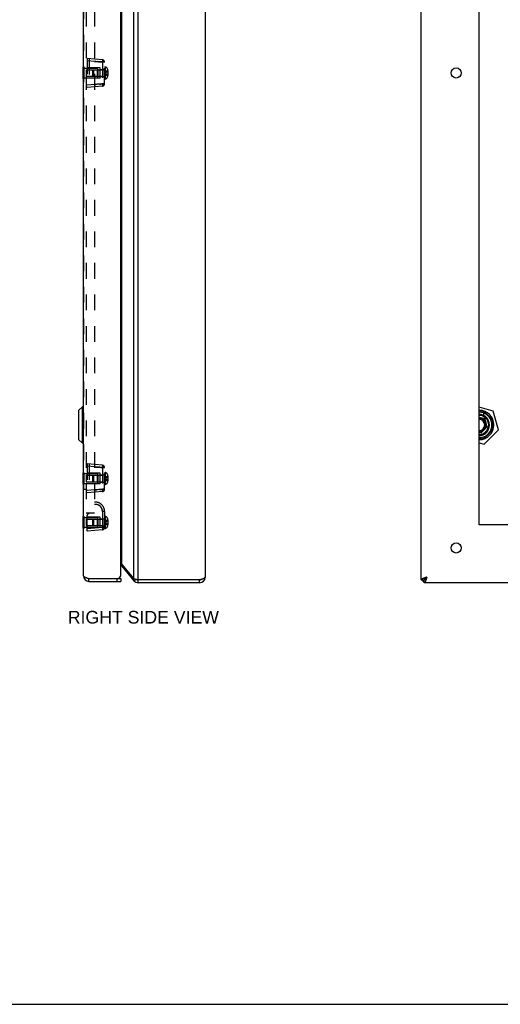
# Model space of a CAD drawing. Header units: inches. Extents: x 0 to 61.8, y 0 to 40.
# Tile 11 of 16: x 31 to 41.4, y 0 to 21.2. Entities that reach past the tile are written whole.
import ezdxf

# ---------------------------------------------------------------- set-up
doc = ezdxf.new("R2010")
doc.units = ezdxf.units.IN
doc.header["$LTSCALE"] = 3.4
doc.header["$MEASUREMENT"] = 0
doc.linetypes.add('HIDDEN', pattern=[0.2, 0.1, -0.1])
doc.layers.get('0').update_dxf_attribs({"linetype": 'CONTINUOUS'})
for name, color, linetype in [('02___PRT_ALL_AXES', 7, 'CONTINUOUS'), ('06___PRT_ALL_SURFS', 7, 'CONTINUOUS'), ('DEFAULT_2', 8, 'HIDDEN'), ('DIMENSIONS', 7, 'CONTINUOUS')]:
    doc.layers.add(name, color=color, linetype=linetype)
doc.styles.get("Standard").update_dxf_attribs({"font": 'arial.ttf'})

msp = doc.modelspace()

# ---------------------------------------------------------------- linework, layer by layer
at = {"color": 3, "linetype": 'Continuous'}
for p, q in [((33.5561, 9.1571), (33.5561, 31.0371)), ((39.6605, 9.1571), (39.6605, 31.0371)), ((32.3746, 9.2471), (32.3746, 30.9471)), ((33.1846, 9.2771), (33.1846, 30.9171)), ((33.4642, 9.1785), (33.4642, 31.0157)), ((35.0002, 30.9771), (35.0002, 9.2171)), ((33.2012, 9.4919), (33.2012, 30.7023)), ((33.2012, 9.4919), (33.4642, 9.1785)), ((33.2012, 9.4533), (33.4642, 9.14)), ((32.479, 9.1921), (33.1242, 9.1921)), ((33.5412, 9.1602), (33.5326, 9.1619)), ((33.5561, 9.1571), (33.5412, 9.1602)), ((34.8802, 9.1571), (33.5561, 9.1571)), ((32.4946, 9.1271), (33.1846, 9.1271)), ((34.8802, 9.0971), (33.5561, 9.0971)), ((39.7205, 9.1271), (39.691, 9.1271)), ((57.6005, 9.0971), (39.7205, 9.0971))]:
    msp.add_line(p, q, dxfattribs=at)
at = {"color": 7, "linetype": 'Continuous'}
for p, q in [((32.2676, 12.808), (32.2676, 12.1962)), ((32.3528, 12.8962), (32.2697, 12.813)), ((32.2697, 12.813), (32.2697, 12.1912)), ((32.3716, 12.8962), (32.3528, 12.8962)), ((32.3528, 12.1081), (32.3528, 12.8962)), ((32.3716, 12.8962), (32.3716, 12.1081)), ((41.2074, 12.8023), (40.9105, 12.8877)), ((41.2066, 12.7997), (40.9105, 12.8849)), ((41.2088, 12.5983), (41.0052, 12.8019)), ((41.0096, 12.7866), (41.1935, 12.6027)), ((41.0096, 12.7075), (41.0096, 12.757)), ((41.2066, 12.7997), (41.2074, 12.8023)), ((41.2066, 12.7997), (41.2092, 12.8005)), ((41.323, 12.3952), (41.2066, 12.7997)), ((41.3256, 12.396), (41.2092, 12.8005)), ((41.0403, 12.6334), (40.9105, 12.6631)), ((41.0319, 12.625), (40.9105, 12.6529)), ((41.0319, 12.625), (41.0403, 12.6334)), ((41.0695, 12.4611), (41.0319, 12.625)), ((41.0805, 12.4579), (41.0403, 12.6334)), ((40.9105, 12.3507), (40.9501, 12.3416)), ((40.9105, 12.3404), (40.9532, 12.3306)), ((40.9501, 12.3416), (40.9905, 12.3821)), ((40.9501, 12.3416), (40.9532, 12.3306)), ((40.9532, 12.3306), (41.0805, 12.4579)), ((40.9905, 12.3821), (40.9883, 12.3854)), ((41.0053, 12.2024), (41.2088, 12.4059)), ((41.1935, 12.4015), (41.0096, 12.2176)), ((41.0159, 12.0882), (41.323, 12.3952)), ((41.0178, 12.0862), (41.3249, 12.3933)), ((41.029, 12.4206), (41.0257, 12.4228)), ((41.029, 12.4206), (41.0695, 12.4611)), ((41.0695, 12.4611), (41.0805, 12.4579)), ((41.129, 12.5023), (41.129, 12.5019)), ((41.323, 12.3952), (41.3256, 12.396)), ((41.323, 12.3952), (41.3249, 12.3933)), ((32.3528, 12.1081), (32.2697, 12.1912)), ((40.9105, 12.1185), (41.0159, 12.0882)), ((40.9105, 12.1156), (41.0151, 12.0855)), ((32.3716, 12.1081), (32.3528, 12.1081)), ((41.0159, 12.0882), (41.0151, 12.0855)), ((41.0159, 12.0882), (41.0178, 12.0862)), ((33.2012, 9.4533), (33.2202, 9.4693)), ((32.4946, 9.1871), (33.1846, 9.1871)), ((32.4946, 9.1271), (32.4946, 9.1871)), ((33.0946, 9.1871), (33.0946, 9.1271)), ((33.1846, 9.1871), (33.1846, 9.1271)), ((33.4642, 9.14), (33.4991, 9.1693)), ((33.5561, 9.0971), (33.5561, 9.1571)), ((34.8802, 9.0971), (34.8802, 9.1571)), ((39.6605, 9.1571), (39.7205, 9.1571)), ((39.691, 9.1571), (39.691, 9.1271)), ((39.7205, 9.0971), (39.7205, 9.1571)), ((39.7805, 9.2171), (39.7419, 9.1785)), ((39.7419, 9.1785), (39.7419, 9.1904)), ((39.7538, 9.1785), (39.7419, 9.1785)), ((0, 0), (61.8182, 0))]:
    msp.add_line(p, q, dxfattribs=at)
for points in [[(41.029, 12.4206), (41.028, 12.4186), (41.0269, 12.4166), (41.0256, 12.4145), (41.0243, 12.4124), (41.0228, 12.4102), (41.0211, 12.4079), (41.0193, 12.4056), (41.0173, 12.4032), (41.0152, 12.4008), (41.013, 12.3984), (41.0106, 12.3962), (41.0082, 12.394), (41.0058, 12.392), (41.0034, 12.3901), (41.001, 12.3884), (40.9988, 12.3869), (40.9966, 12.3855), (40.9945, 12.3843), (40.9925, 12.3831), (40.9905, 12.3821)], [(39.7805, 9.2171), (39.7775, 9.2124), (39.7745, 9.2077), (39.7715, 9.2031), (39.7685, 9.1986), (39.7655, 9.1941), (39.7625, 9.1898), (39.7595, 9.1858), (39.7565, 9.1819), (39.7535, 9.1781), (39.7505, 9.1747), (39.7475, 9.1715), (39.7445, 9.1685), (39.7415, 9.1659), (39.7385, 9.1636), (39.7355, 9.1617), (39.7325, 9.16), (39.7295, 9.1588), (39.7265, 9.1578), (39.7235, 9.1573), (39.7205, 9.1571)], [(39.7805, 9.2171), (39.7758, 9.2141), (39.7711, 9.2111), (39.7665, 9.2081), (39.7619, 9.2051), (39.7575, 9.2021), (39.7532, 9.1991), (39.7491, 9.1961), (39.7452, 9.1931), (39.7415, 9.1901), (39.7381, 9.1871), (39.7348, 9.1841), (39.7319, 9.1811), (39.7293, 9.1781), (39.727, 9.1751), (39.725, 9.1721), (39.7234, 9.1691), (39.7221, 9.1661), (39.7212, 9.1631), (39.7207, 9.1601), (39.7205, 9.1571)], [(39.7205, 9.1571), (39.7223, 9.1573), (39.724, 9.1577), (39.7258, 9.1585), (39.7276, 9.1596), (39.7294, 9.161), (39.7312, 9.1627), (39.733, 9.1647), (39.7348, 9.167), (39.7365, 9.1695), (39.7383, 9.1723), (39.7401, 9.1753), (39.7419, 9.1785)], [(39.7205, 9.1571), (39.7206, 9.1589), (39.7211, 9.1607), (39.7219, 9.1625), (39.723, 9.1642), (39.7244, 9.166), (39.7261, 9.1678), (39.7281, 9.1696), (39.7303, 9.1714), (39.7329, 9.1732), (39.7357, 9.175), (39.7387, 9.1767), (39.7419, 9.1785)]]:
    msp.add_lwpolyline(points, dxfattribs=at)
at = {"color": 3, "linetype": 'Continuous'}
for points in [[(33.1846, 9.5097), (33.1883, 9.5062), (33.1918, 9.5026), (33.1952, 9.499), (33.1983, 9.4955), (33.2012, 9.4919)], [(32.3746, 9.2471), (32.3748, 9.2448), (32.3755, 9.2425), (32.3766, 9.2402), (32.3781, 9.2379), (32.38, 9.2356), (32.3823, 9.2334), (32.3851, 9.2311), (32.3882, 9.2288), (32.3917, 9.2265), (32.3956, 9.2242), (32.3998, 9.2219), (32.4044, 9.2196), (32.4093, 9.2173), (32.4145, 9.215), (32.42, 9.2127), (32.4258, 9.2104), (32.4318, 9.2081), (32.438, 9.2059), (32.4445, 9.2036), (32.4511, 9.2013), (32.4579, 9.199)], [(32.4579, 9.199), (32.4648, 9.1967), (32.4719, 9.1944), (32.479, 9.1921)], [(33.5326, 9.1619), (33.5265, 9.1632), (33.5193, 9.1648), (33.5123, 9.1663), (33.5054, 9.1678), (33.4987, 9.1693), (33.4923, 9.1709), (33.4861, 9.1724), (33.4801, 9.1739), (33.4745, 9.1755), (33.4692, 9.177), (33.4642, 9.1785)], [(34.9188, 9.1696), (34.9112, 9.1671), (34.9035, 9.1646), (34.8958, 9.1621), (34.888, 9.1596), (34.8802, 9.1571)], [(35.0002, 9.2171), (34.9999, 9.2146), (34.9991, 9.2121), (34.9979, 9.2096), (34.9961, 9.2071), (34.9938, 9.2046), (34.991, 9.2021), (34.9878, 9.1996), (34.9841, 9.1971), (34.98, 9.1946), (34.9754, 9.1921), (34.9704, 9.1896), (34.965, 9.1871), (34.9593, 9.1846), (34.9532, 9.1821), (34.9468, 9.1796), (34.9402, 9.1771), (34.9333, 9.1746), (34.9261, 9.1721), (34.9188, 9.1696)], [(39.7805, 9.2171), (39.7727, 9.2146), (39.7649, 9.2121), (39.7571, 9.2096), (39.7494, 9.2071), (39.7419, 9.2046), (39.7345, 9.2021), (39.7274, 9.1996), (39.7205, 9.1971), (39.7138, 9.1946), (39.7075, 9.1921), (39.7014, 9.1896), (39.6956, 9.1871), (39.6902, 9.1846), (39.6852, 9.1821), (39.6807, 9.1796), (39.6766, 9.1771), (39.6729, 9.1746), (39.6696, 9.1721), (39.6669, 9.1696), (39.6646, 9.1671), (39.6628, 9.1646), (39.6615, 9.1621), (39.6607, 9.1596), (39.6605, 9.1571)], [(39.7805, 9.2171), (39.778, 9.2093), (39.7755, 9.2015), (39.773, 9.1937), (39.7705, 9.1861), (39.768, 9.1785), (39.7655, 9.1711), (39.763, 9.164), (39.7605, 9.1571), (39.758, 9.1505), (39.7555, 9.1441), (39.753, 9.138), (39.7505, 9.1323), (39.748, 9.1269), (39.7455, 9.1219), (39.743, 9.1173), (39.7405, 9.1132), (39.738, 9.1095), (39.7355, 9.1063), (39.733, 9.1035), (39.7305, 9.1012), (39.728, 9.0994), (39.7255, 9.0981), (39.723, 9.0974), (39.7205, 9.0971)]]:
    msp.add_lwpolyline(points, dxfattribs=at)
at = {"color": 7, "linetype": 'Continuous'}
for centre, radius, start, end in [((32.2747, 12.808), 0.0071, 135.00001, 180.00002), ((32.3716, 12.8931), 0.00305, 359.99998, 90), ((40.909, 12.5021), 0.3177, 270.26303, 89.73712), ((40.909, 12.5021), 0.315, 270.26483, 89.73526), ((40.909, 12.5021), 0.3018, 70.5309, 89.72318), ((40.909, 12.5021), 0.2741, 51.52452, 89.69532), ((41.2066, 12.7997), 0.00273, 16.04913, 73.95087), ((40.893, 12.5023), 0.236, 0, 85.75852), ((40.909, 12.5021), 0.215, 270.38794, 89.61206), ((40.909, 12.5021), 0.205, 270.40392, 89.59032), ((40.909, 12.5021), 0.1451, 325.81626, 89.42428), ((40.909, 12.5021), 0.1411, 270.59012, 89.40879), ((40.909, 12.5021), 0.1343, 270.61907, 89.38074), ((40.909, 12.5021), 0.1272, 270.65528, 89.34178), ((40.909, 12.5021), 0.1193, 270.69922, 89.2979), ((40.909, 12.5021), 0.2741, 321.52452, 38.47548), ((40.909, 12.5021), 0.3018, 340.5309, 19.4691), ((40.893, 12.5019), 0.236, 274.24148, 360), ((40.909, 12.5021), 0.1451, 270.57181, 304.18374), ((41.323, 12.3952), 0.00273, 315, 16.04913), ((32.2747, 12.1962), 0.0071, 179.99998, 224.99999), ((32.3716, 12.1111), 0.00305, 270, 0.00002), ((40.909, 12.5021), 0.2741, 270.30492, 308.47548), ((40.909, 12.5021), 0.3018, 270.27682, 289.4691), ((41.0159, 12.0882), 0.00273, 253.95087, 315), ((32.4946, 9.2471), 0.06, 234.28221, 270), ((33.5561, 9.2171), 0.06, 246.8969, 270), ((34.8802, 9.2171), 0.06, 270, 305.80153)]:
    msp.add_arc(centre, radius, start, end, dxfattribs=at)
at = {"color": 3, "linetype": 'Continuous'}
for centre, radius, start, end in [((33.1553, 9.4148), 0.06, 40, 60.7188), ((32.4946, 9.2471), 0.12, 180, 270), ((33.0946, 9.2771), 0.09, 289.18814, 360), ((33.5561, 9.2171), 0.12, 220, 270), ((34.8802, 9.2171), 0.12, 270, 360)]:
    msp.add_arc(centre, radius, start, end, dxfattribs=at)
at = {"layer": '02___PRT_ALL_AXES', "color": 3, "linetype": 'Continuous'}
for p, q in [((40.9105, 10.3471), (40.9105, 29.8471)), ((56.4105, 10.3471), (40.9105, 10.3471))]:
    msp.add_line(p, q, dxfattribs=at)
at = {"layer": '02___PRT_ALL_AXES', "color": 8, "linetype": 'HIDDEN'}
for p, q in [((32.3906, 20.2031), (32.6821, 20.2031)), ((32.6821, 19.9911), (32.6821, 20.2031)), ((32.3906, 19.9911), (32.6821, 19.9911)), ((32.3906, 11.4531), (32.6821, 11.4531)), ((32.6821, 11.2411), (32.6821, 11.4531)), ((32.3906, 11.2411), (32.6821, 11.2411)), ((32.3906, 10.5056), (32.6821, 10.5056)), ((32.6821, 10.2936), (32.6821, 10.5056)), ((32.3906, 10.2936), (32.6821, 10.2936))]:
    msp.add_line(p, q, dxfattribs=at)
at = {"layer": '02___PRT_ALL_AXES', "color": 3, "linetype": 'Continuous'}
for centre in [(40.4105, 20.0971), (40.4105, 9.8471)]:
    msp.add_circle(centre, 0.109, dxfattribs=at)
at = {"layer": '06___PRT_ALL_SURFS', "color": 7, "linetype": 'Continuous'}
for p, q in [((32.3696, 19.9721), (32.3696, 20.2221)), ((32.3696, 20.2221), (32.3746, 20.2221)), ((32.3696, 20.0971), (32.3746, 20.0971)), ((32.3696, 19.9721), (32.3746, 19.9721)), ((32.3696, 11.4721), (32.3746, 11.4721)), ((32.3696, 11.2221), (32.3696, 11.4721)), ((32.3696, 11.3471), (32.3746, 11.3471)), ((32.3696, 11.2221), (32.3746, 11.2221)), ((32.3696, 10.5246), (32.3746, 10.5246)), ((32.3696, 10.2746), (32.3696, 10.5246)), ((32.3696, 10.3996), (32.3746, 10.3996)), ((32.3696, 10.2746), (32.3746, 10.2746))]:
    msp.add_line(p, q, dxfattribs=at)
at = {"layer": '06___PRT_ALL_SURFS', "color": 8, "linetype": 'HIDDEN'}
for p, q in [((32.3746, 20.2221), (32.3906, 20.2221)), ((32.3906, 19.9721), (32.3906, 20.2221)), ((32.3746, 20.0971), (32.3906, 20.0971)), ((32.3746, 19.9721), (32.3906, 19.9721)), ((32.3746, 11.4721), (32.3906, 11.4721)), ((32.3746, 11.3471), (32.3906, 11.3471)), ((32.3906, 11.2221), (32.3906, 11.4721)), ((32.3746, 11.2221), (32.3906, 11.2221)), ((32.3746, 10.5246), (32.3906, 10.5246)), ((32.3906, 10.2746), (32.3906, 10.5246)), ((32.3746, 10.3996), (32.3906, 10.3996)), ((32.3746, 10.2746), (32.3906, 10.2746))]:
    msp.add_line(p, q, dxfattribs=at)
at = {"layer": 'DEFAULT_2', "color": 8, "linetype": 'HIDDEN'}
for p, q in [((32.4346, 29.5971), (32.4346, 10.5971)), ((32.6156, 29.5971), (32.6156, 10.5971)), ((32.3796, 29.0815), (32.3796, 11.1127)), ((32.4556, 20.4096), (32.4556, 19.7846)), ((32.785, 20.3808), (32.4556, 20.4096)), ((32.4976, 20.4059), (32.4976, 19.7883)), ((32.785, 20.331), (32.4556, 20.3598)), ((32.7366, 20.2096), (32.4556, 20.2121)), ((32.6156, 20.3451), (32.6428, 20.3433)), ((32.6437, 20.3432), (32.6156, 20.3451)), ((32.7366, 19.9846), (32.7366, 20.2096)), ((32.772, 20.3348), (32.8306, 20.331)), ((32.7892, 20.3337), (32.772, 20.3348)), ((32.7855, 20.3803), (32.785, 20.3808)), ((32.785, 20.331), (32.785, 19.8632)), ((32.8306, 20.331), (32.785, 20.331)), ((32.8154, 20.332), (32.7892, 20.3337)), ((32.8306, 20.331), (32.8154, 20.332)), ((32.8306, 19.8632), (32.8306, 20.331)), ((32.8306, 20.2281), (32.8456, 20.2281)), ((32.8456, 20.2281), (32.8456, 19.9661)), ((32.4321, 20.1661), (32.4321, 20.0281)), ((32.4321, 20.1661), (32.8206, 20.1661)), ((32.4321, 20.0281), (32.8206, 20.0281)), ((32.7366, 19.9846), (32.4556, 19.9821)), ((32.5806, 20.1523), (32.5944, 20.1661)), ((32.5806, 20.0419), (32.5806, 20.1523)), ((32.5806, 20.0419), (32.5944, 20.0281)), ((32.5944, 20.1661), (32.5944, 20.0281)), ((32.6721, 20.1661), (32.6821, 20.1761)), ((32.6721, 20.1661), (32.6721, 20.0281)), ((32.6721, 20.0281), (32.6821, 20.0181)), ((32.6821, 20.1761), (32.6821, 20.0181)), ((32.7366, 20.1751), (32.8306, 20.1751)), ((32.7366, 20.0191), (32.8306, 20.0191)), ((32.8206, 20.1661), (32.8206, 20.0281)), ((32.8596, 20.1428), (32.8596, 20.0514)), ((32.8596, 20.1428), (32.9013, 20.1428)), ((32.8596, 20.1199), (32.9013, 20.1199)), ((32.8596, 20.0743), (32.9013, 20.0743)), ((32.8596, 20.0514), (32.9013, 20.0514)), ((32.9013, 20.1428), (32.9013, 20.0514)), ((32.9014, 20.0743), (32.9013, 20.0743)), ((32.9017, 20.0742), (32.9016, 20.0742)), ((32.9019, 20.0742), (32.9017, 20.0742)), ((32.9024, 20.0741), (32.9023, 20.0741)), ((32.9026, 20.074), (32.9024, 20.0741)), ((32.9028, 20.074), (32.9027, 20.074)), ((32.9032, 20.0737), (32.9031, 20.0737)), ((32.9033, 20.0736), (32.9032, 20.0737)), ((32.9035, 20.0734), (32.9034, 20.0735)), ((32.9035, 20.0733), (32.9035, 20.0734)), ((32.9036, 20.0732), (32.9035, 20.0733)), ((32.9036, 20.1485), (32.9036, 20.0457)), ((32.9036, 20.0731), (32.9036, 20.0732)), ((32.9036, 20.0731), (32.9036, 20.0731)), ((32.785, 19.8632), (32.4556, 19.8344)), ((32.785, 19.8134), (32.4556, 19.7846)), ((32.7264, 19.8564), (32.6719, 19.8528)), ((32.772, 19.8594), (32.8306, 19.8632)), ((32.8306, 19.8632), (32.785, 19.8632)), ((32.8306, 19.8632), (32.8038, 19.8615)), ((32.8306, 19.9661), (32.8456, 19.9661)), ((32.785, 11.6308), (32.4556, 11.6596)), ((32.4556, 11.6596), (32.4556, 11.0346)), ((32.785, 11.581), (32.4556, 11.6098)), ((32.4976, 11.6559), (32.4976, 11.0383)), ((32.6156, 11.5951), (32.6428, 11.5933)), ((32.6437, 11.5932), (32.6156, 11.5951)), ((32.772, 11.5848), (32.8306, 11.581)), ((32.7892, 11.5837), (32.772, 11.5848)), ((32.7855, 11.6303), (32.785, 11.6308)), ((32.8306, 11.581), (32.785, 11.581)), ((32.785, 11.581), (32.785, 11.1132)), ((32.8154, 11.582), (32.7892, 11.5837)), ((32.8306, 11.581), (32.8154, 11.582)), ((32.8306, 11.1132), (32.8306, 11.581)), ((32.8306, 11.4781), (32.8456, 11.4781)), ((32.8456, 11.4781), (32.8456, 11.2161)), ((32.4321, 11.4161), (32.8206, 11.4161)), ((32.4321, 11.4161), (32.4321, 11.2781)), ((32.4321, 11.2781), (32.8206, 11.2781)), ((32.7366, 11.4596), (32.4556, 11.4621)), ((32.5806, 11.4023), (32.5944, 11.4161)), ((32.5806, 11.2919), (32.5806, 11.4023)), ((32.5806, 11.2919), (32.5944, 11.2781)), ((32.5944, 11.4161), (32.5944, 11.2781)), ((32.6721, 11.4161), (32.6821, 11.4261)), ((32.6721, 11.4161), (32.6721, 11.2781)), ((32.6721, 11.2781), (32.6821, 11.2681)), ((32.6821, 11.4261), (32.6821, 11.2681)), ((32.7366, 11.2346), (32.7366, 11.4596)), ((32.7366, 11.4251), (32.8306, 11.4251)), ((32.7366, 11.2691), (32.8306, 11.2691)), ((32.8206, 11.4161), (32.8206, 11.2781)), ((32.8596, 11.3928), (32.9013, 11.3928)), ((32.8596, 11.3928), (32.8596, 11.3014)), ((32.8596, 11.3699), (32.9013, 11.3699)), ((32.8596, 11.3243), (32.9013, 11.3243)), ((32.8596, 11.3014), (32.9013, 11.3014)), ((32.9013, 11.3928), (32.9013, 11.3014)), ((32.9014, 11.3243), (32.9013, 11.3243)), ((32.9017, 11.3242), (32.9016, 11.3242)), ((32.9019, 11.3242), (32.9017, 11.3242)), ((32.9022, 11.3241), (32.9021, 11.3242)), ((32.9028, 11.324), (32.9027, 11.324)), ((32.9032, 11.3237), (32.9031, 11.3237)), ((32.9033, 11.3236), (32.9032, 11.3237)), ((32.9036, 11.3985), (32.9036, 11.2957)), ((32.9036, 11.3229), (32.9036, 11.323)), ((32.3796, 11.1127), (32.4346, 11.1127)), ((32.7366, 11.2346), (32.4556, 11.2321)), ((32.785, 11.1132), (32.4556, 11.0844)), ((32.785, 11.0634), (32.4556, 11.0346)), ((32.7264, 11.1064), (32.6719, 11.1028)), ((32.772, 11.1094), (32.8306, 11.1132)), ((32.8306, 11.1132), (32.785, 11.1132)), ((32.8306, 11.1132), (32.8038, 11.1115)), ((32.8306, 11.2161), (32.8456, 11.2161)), ((32.6283, 10.787), (32.628, 10.7869)), ((32.6283, 10.787), (32.6283, 10.787)), ((32.6289, 10.787), (32.6283, 10.787)), ((32.6284, 10.787), (32.6284, 10.787)), ((32.6295, 10.787), (32.6289, 10.787)), ((32.7643, 10.7131), (32.7639, 10.7139)), ((32.7669, 10.7084), (32.7665, 10.7092)), ((32.785, 10.6384), (32.785, 10.2907)), ((32.8306, 10.6371), (32.785, 10.6371)), ((32.8306, 10.6371), (32.8175, 10.6371)), ((32.8306, 10.6371), (32.8306, 10.2686)), ((32.4321, 10.4686), (32.8206, 10.4686)), ((32.4321, 10.4686), (32.4321, 10.3306)), ((32.6156, 10.5971), (32.4346, 10.5971)), ((32.4556, 10.2121), (32.4556, 10.5449)), ((32.7366, 10.5121), (32.4556, 10.5146)), ((32.6156, 10.6011), (32.4976, 10.5908)), ((32.5806, 10.4548), (32.5944, 10.4686)), ((32.5806, 10.3444), (32.5806, 10.4548)), ((32.5944, 10.4686), (32.5944, 10.3306)), ((32.6721, 10.4686), (32.6821, 10.4786)), ((32.6721, 10.4686), (32.6721, 10.3306)), ((32.6821, 10.4786), (32.6821, 10.3206)), ((32.7366, 10.2871), (32.7366, 10.5121)), ((32.7366, 10.4776), (32.8306, 10.4776)), ((32.8206, 10.4686), (32.8206, 10.3306)), ((32.8306, 10.5306), (32.8456, 10.5306)), ((32.8456, 10.5306), (32.8456, 10.2686)), ((32.8596, 10.4453), (32.9013, 10.4453)), ((32.8596, 10.4453), (32.8596, 10.3539)), ((32.8596, 10.4224), (32.9013, 10.4224)), ((32.9013, 10.4453), (32.9013, 10.3539)), ((32.9036, 10.451), (32.9036, 10.3482)), ((32.4321, 10.3306), (32.8206, 10.3306)), ((32.785, 10.2907), (32.4556, 10.2619)), ((32.7366, 10.2871), (32.4556, 10.2846)), ((32.785, 10.2409), (32.4556, 10.2121)), ((32.5806, 10.3444), (32.5944, 10.3306)), ((32.6721, 10.3306), (32.6821, 10.3206)), ((32.7366, 10.3216), (32.8306, 10.3216)), ((32.8306, 10.2907), (32.785, 10.2907)), ((32.8306, 10.2686), (32.8456, 10.2686)), ((32.8596, 10.3768), (32.9013, 10.3768)), ((32.8596, 10.3539), (32.9013, 10.3539)), ((32.9014, 10.3768), (32.9013, 10.3768)), ((32.9017, 10.3767), (32.9016, 10.3767)), ((32.9019, 10.3767), (32.9017, 10.3767)), ((32.9022, 10.3766), (32.9021, 10.3767)), ((32.9028, 10.3765), (32.9027, 10.3765)), ((32.9032, 10.3762), (32.9031, 10.3762)), ((32.9033, 10.3761), (32.9032, 10.3762)), ((32.9036, 10.3754), (32.9036, 10.3755))]:
    msp.add_line(p, q, dxfattribs=at)
for points in [[(32.6428, 20.3433), (32.6984, 20.3397), (32.7252, 20.3379), (32.7499, 20.3363), (32.772, 20.3348)], [(32.772, 20.3348), (32.7506, 20.3362), (32.7264, 20.3378), (32.6719, 20.3414)], [(32.7868, 20.3661), (32.7867, 20.3612), (32.7866, 20.3558), (32.7863, 20.35), (32.7859, 20.3438), (32.7855, 20.3374), (32.785, 20.331)], [(32.7855, 20.3803), (32.7859, 20.379), (32.7863, 20.3769), (32.7866, 20.374), (32.7867, 20.3704), (32.7868, 20.3661)], [(32.8299, 20.331), (32.8298, 20.3329), (32.8273, 20.3467), (32.8209, 20.3597), (32.8171, 20.3644)], [(32.8596, 20.1428), (32.8587, 20.1402), (32.8578, 20.1377), (32.8569, 20.1352), (32.8561, 20.1326), (32.8554, 20.1301), (32.8547, 20.1275), (32.8541, 20.125), (32.8535, 20.1225), (32.853, 20.1199), (32.8526, 20.1174), (32.8522, 20.1149), (32.8518, 20.1123), (32.8515, 20.1098), (32.8513, 20.1072), (32.8511, 20.1047), (32.8509, 20.1022), (32.8509, 20.0996), (32.8508, 20.0971)], [(32.8596, 20.1199), (32.8587, 20.1187), (32.8578, 20.1174), (32.8569, 20.1161), (32.8561, 20.1149), (32.8554, 20.1136), (32.8547, 20.1123), (32.8541, 20.1111), (32.8535, 20.1098), (32.853, 20.1085), (32.8526, 20.1072), (32.8522, 20.106), (32.8518, 20.1047), (32.8515, 20.1034), (32.8513, 20.1022), (32.8511, 20.1009), (32.8509, 20.0996), (32.8509, 20.0984), (32.8508, 20.0971)], [(32.8596, 20.0514), (32.8587, 20.054), (32.8578, 20.0565), (32.8569, 20.059), (32.8561, 20.0616), (32.8554, 20.0641), (32.8547, 20.0667), (32.8541, 20.0692), (32.8535, 20.0717), (32.853, 20.0743), (32.8526, 20.0768), (32.8522, 20.0793), (32.8518, 20.0819), (32.8515, 20.0844), (32.8513, 20.087), (32.8511, 20.0895), (32.8509, 20.092), (32.8509, 20.0946), (32.8508, 20.0971)], [(32.8596, 20.0743), (32.8587, 20.0755), (32.8578, 20.0768), (32.8569, 20.0781), (32.8561, 20.0793), (32.8554, 20.0806), (32.8547, 20.0819), (32.8541, 20.0831), (32.8535, 20.0844), (32.853, 20.0857), (32.8526, 20.087), (32.8522, 20.0882), (32.8518, 20.0895), (32.8515, 20.0908), (32.8513, 20.092), (32.8511, 20.0933), (32.8509, 20.0946), (32.8509, 20.0958), (32.8508, 20.0971)], [(32.9036, 20.1455), (32.9036, 20.1453), (32.9036, 20.1452), (32.9036, 20.145), (32.9036, 20.1449), (32.9035, 20.1447), (32.9035, 20.1445), (32.9034, 20.1444), (32.9034, 20.1442), (32.9033, 20.1441), (32.9032, 20.144), (32.9031, 20.1438), (32.903, 20.1437), (32.903, 20.1436), (32.9029, 20.1435), (32.9028, 20.1434), (32.9027, 20.1433), (32.9026, 20.1432), (32.9024, 20.1431), (32.9023, 20.1431), (32.9022, 20.143), (32.9021, 20.143), (32.902, 20.1429), (32.9019, 20.1429), (32.9017, 20.1428), (32.9016, 20.1428), (32.9015, 20.1428), (32.9014, 20.1428), (32.9013, 20.1428)], [(32.9036, 20.1213), (32.9036, 20.1212), (32.9036, 20.1211), (32.9036, 20.1211), (32.9036, 20.121), (32.9035, 20.1209), (32.9035, 20.1208), (32.9034, 20.1207), (32.9034, 20.1207), (32.9033, 20.1206), (32.9032, 20.1205), (32.9031, 20.1205), (32.903, 20.1204), (32.903, 20.1204), (32.9029, 20.1203), (32.9028, 20.1202), (32.9027, 20.1202), (32.9026, 20.1202), (32.9024, 20.1201), (32.9023, 20.1201), (32.9022, 20.1201), (32.9021, 20.12), (32.902, 20.12), (32.9019, 20.12), (32.9017, 20.12), (32.9016, 20.12), (32.9015, 20.1199), (32.9014, 20.1199), (32.9013, 20.1199)], [(32.9036, 20.0487), (32.9036, 20.0489), (32.9036, 20.049), (32.9036, 20.0492), (32.9036, 20.0493), (32.9035, 20.0495), (32.9035, 20.0497), (32.9034, 20.0498), (32.9034, 20.05), (32.9033, 20.0501), (32.9032, 20.0502), (32.9031, 20.0504), (32.903, 20.0505), (32.903, 20.0506), (32.9029, 20.0507), (32.9028, 20.0508), (32.9027, 20.0509), (32.9026, 20.051), (32.9024, 20.0511), (32.9023, 20.0511), (32.9022, 20.0512), (32.9021, 20.0513), (32.902, 20.0513), (32.9019, 20.0513), (32.9017, 20.0514), (32.9016, 20.0514), (32.9015, 20.0514), (32.9014, 20.0514), (32.9013, 20.0514)], [(32.9016, 20.0742), (32.9015, 20.0743), (32.9014, 20.0743)], [(32.9022, 20.0741), (32.9021, 20.0742), (32.902, 20.0742), (32.9019, 20.0742)], [(32.9023, 20.0741), (32.9022, 20.0741), (32.9021, 20.0742)], [(32.903, 20.0738), (32.9029, 20.0739), (32.9028, 20.074), (32.9027, 20.074), (32.9026, 20.074)], [(32.9031, 20.0737), (32.903, 20.0738), (32.903, 20.0738), (32.9029, 20.0739)], [(32.9034, 20.0735), (32.9034, 20.0735), (32.9033, 20.0736)], [(32.9036, 20.0729), (32.9036, 20.073), (32.9036, 20.0731)], [(32.7252, 19.8563), (32.6437, 19.851), (32.6156, 19.8491)], [(32.6156, 19.8491), (32.6428, 19.8509), (32.6705, 19.8527)], [(32.7252, 19.8563), (32.7499, 19.8579), (32.772, 19.8594)], [(32.772, 19.8594), (32.7506, 19.858), (32.7264, 19.8564)], [(32.8038, 19.8615), (32.7892, 19.8605), (32.772, 19.8594)], [(32.785, 19.8632), (32.7855, 19.8568), (32.7859, 19.8504), (32.7863, 19.8443), (32.7866, 19.8384), (32.7867, 19.833), (32.7868, 19.8281)], [(32.7868, 19.8281), (32.7867, 19.8238), (32.7866, 19.8202), (32.7863, 19.8173), (32.7859, 19.8152), (32.7855, 19.8139), (32.785, 19.8134)], [(32.8171, 19.8298), (32.8209, 19.8345), (32.8273, 19.8475), (32.8298, 19.8613), (32.8299, 19.8632)], [(32.6428, 11.5933), (32.6984, 11.5897), (32.7252, 11.5879), (32.7499, 11.5863), (32.772, 11.5848)], [(32.772, 11.5848), (32.7506, 11.5862), (32.7264, 11.5878), (32.6719, 11.5914)], [(32.7868, 11.6161), (32.7867, 11.6112), (32.7866, 11.6058), (32.7863, 11.6), (32.7859, 11.5938), (32.7855, 11.5874), (32.785, 11.581)], [(32.7855, 11.6303), (32.7859, 11.629), (32.7863, 11.6269), (32.7866, 11.624), (32.7867, 11.6204), (32.7868, 11.6161)], [(32.8299, 11.581), (32.8298, 11.5829), (32.8273, 11.5967), (32.8209, 11.6097), (32.8171, 11.6144)], [(32.8596, 11.3928), (32.8587, 11.3902), (32.8578, 11.3877), (32.8569, 11.3852), (32.8561, 11.3826), (32.8554, 11.3801), (32.8547, 11.3775), (32.8541, 11.375), (32.8535, 11.3725), (32.853, 11.3699), (32.8526, 11.3674), (32.8522, 11.3649), (32.8518, 11.3623), (32.8515, 11.3598), (32.8513, 11.3572), (32.8511, 11.3547), (32.8509, 11.3522), (32.8509, 11.3496), (32.8508, 11.3471)], [(32.8596, 11.3699), (32.8587, 11.3687), (32.8578, 11.3674), (32.8569, 11.3661), (32.8561, 11.3649), (32.8554, 11.3636), (32.8547, 11.3623), (32.8541, 11.3611), (32.8535, 11.3598), (32.853, 11.3585), (32.8526, 11.3572), (32.8522, 11.356), (32.8518, 11.3547), (32.8515, 11.3534), (32.8513, 11.3522), (32.8511, 11.3509), (32.8509, 11.3496), (32.8509, 11.3484), (32.8508, 11.3471)], [(32.8596, 11.3243), (32.8587, 11.3255), (32.8578, 11.3268), (32.8569, 11.3281), (32.8561, 11.3293), (32.8554, 11.3306), (32.8547, 11.3319), (32.8541, 11.3331), (32.8535, 11.3344), (32.853, 11.3357), (32.8526, 11.337), (32.8522, 11.3382), (32.8518, 11.3395), (32.8515, 11.3408), (32.8513, 11.342), (32.8511, 11.3433), (32.8509, 11.3446), (32.8509, 11.3458), (32.8508, 11.3471)], [(32.8596, 11.3014), (32.8587, 11.304), (32.8578, 11.3065), (32.8569, 11.309), (32.8561, 11.3116), (32.8554, 11.3141), (32.8547, 11.3167), (32.8541, 11.3192), (32.8535, 11.3217), (32.853, 11.3243), (32.8526, 11.3268), (32.8522, 11.3293), (32.8518, 11.3319), (32.8515, 11.3344), (32.8513, 11.337), (32.8511, 11.3395), (32.8509, 11.342), (32.8509, 11.3446), (32.8508, 11.3471)], [(32.9036, 11.3955), (32.9036, 11.3953), (32.9036, 11.3952), (32.9036, 11.395), (32.9036, 11.3949), (32.9035, 11.3947), (32.9035, 11.3945), (32.9034, 11.3944), (32.9034, 11.3942), (32.9033, 11.3941), (32.9032, 11.394), (32.9031, 11.3938), (32.903, 11.3937), (32.903, 11.3936), (32.9029, 11.3935), (32.9028, 11.3934), (32.9027, 11.3933), (32.9026, 11.3932), (32.9024, 11.3931), (32.9023, 11.3931), (32.9022, 11.393), (32.9021, 11.393), (32.902, 11.3929), (32.9019, 11.3929), (32.9017, 11.3928), (32.9016, 11.3928), (32.9015, 11.3928), (32.9014, 11.3928), (32.9013, 11.3928)], [(32.9036, 11.3713), (32.9036, 11.3712), (32.9036, 11.3711), (32.9036, 11.3711), (32.9036, 11.371), (32.9035, 11.3709), (32.9035, 11.3708), (32.9034, 11.3707), (32.9034, 11.3707), (32.9033, 11.3706), (32.9032, 11.3705), (32.9031, 11.3705), (32.903, 11.3704), (32.903, 11.3704), (32.9029, 11.3703), (32.9028, 11.3702), (32.9027, 11.3702), (32.9026, 11.3702), (32.9024, 11.3701), (32.9023, 11.3701), (32.9022, 11.3701), (32.9021, 11.37), (32.902, 11.37), (32.9019, 11.37), (32.9017, 11.37), (32.9016, 11.37), (32.9015, 11.3699), (32.9014, 11.3699), (32.9013, 11.3699)], [(32.9036, 11.2987), (32.9036, 11.2989), (32.9036, 11.299), (32.9036, 11.2992), (32.9036, 11.2993), (32.9035, 11.2995), (32.9035, 11.2997), (32.9034, 11.2998), (32.9034, 11.3), (32.9033, 11.3001), (32.9032, 11.3002), (32.9031, 11.3004), (32.903, 11.3005), (32.903, 11.3006), (32.9029, 11.3007), (32.9028, 11.3008), (32.9027, 11.3009), (32.9026, 11.301), (32.9024, 11.3011), (32.9023, 11.3011), (32.9022, 11.3012), (32.9021, 11.3013), (32.902, 11.3013), (32.9019, 11.3013), (32.9017, 11.3014), (32.9016, 11.3014), (32.9015, 11.3014), (32.9014, 11.3014), (32.9013, 11.3014)], [(32.9016, 11.3242), (32.9015, 11.3243), (32.9014, 11.3243)], [(32.9023, 11.3241), (32.9022, 11.3241), (32.9021, 11.3242), (32.902, 11.3242), (32.9019, 11.3242)], [(32.9026, 11.324), (32.9024, 11.3241), (32.9023, 11.3241)], [(32.903, 11.3238), (32.9029, 11.3239), (32.9028, 11.324), (32.9027, 11.324), (32.9026, 11.324)], [(32.9031, 11.3237), (32.903, 11.3238), (32.903, 11.3238), (32.9029, 11.3239)], [(32.9036, 11.3229), (32.9036, 11.323), (32.9036, 11.3231), (32.9036, 11.3231), (32.9036, 11.3232), (32.9035, 11.3233), (32.9035, 11.3234), (32.9034, 11.3235), (32.9034, 11.3235), (32.9033, 11.3236)], [(32.9036, 11.3231), (32.9036, 11.3231), (32.9036, 11.3232), (32.9035, 11.3233), (32.9035, 11.3234), (32.9034, 11.3235), (32.9034, 11.3235)], [(32.7252, 11.1063), (32.6437, 11.101), (32.6156, 11.0991)], [(32.6156, 11.0991), (32.6428, 11.1009), (32.6705, 11.1027)], [(32.7252, 11.1063), (32.7499, 11.1079), (32.772, 11.1094)], [(32.772, 11.1094), (32.7506, 11.108), (32.7264, 11.1064)], [(32.8038, 11.1115), (32.7892, 11.1105), (32.772, 11.1094)], [(32.785, 11.1132), (32.7855, 11.1068), (32.7859, 11.1004), (32.7863, 11.0943), (32.7866, 11.0884), (32.7867, 11.083), (32.7868, 11.0781)], [(32.7868, 11.0781), (32.7867, 11.0738), (32.7866, 11.0702), (32.7863, 11.0673), (32.7859, 11.0652), (32.7855, 11.0639), (32.785, 11.0634)], [(32.8171, 11.0798), (32.8209, 11.0845), (32.8273, 11.0975), (32.8298, 11.1113), (32.8299, 11.1132)], [(32.628, 10.7869), (32.628, 10.7869), (32.6275, 10.7869), (32.626, 10.7868), (32.6236, 10.7867), (32.6201, 10.7863), (32.6156, 10.7858)], [(32.785, 10.6371), (32.7812, 10.6698), (32.7714, 10.6994), (32.7553, 10.7265), (32.7341, 10.7497), (32.7084, 10.7678), (32.6794, 10.7804), (32.6486, 10.7863), (32.6156, 10.7858)], [(32.6467, 10.7866), (32.6454, 10.7867), (32.6447, 10.7868), (32.644, 10.7868), (32.6433, 10.7869), (32.6426, 10.7869), (32.6418, 10.7869), (32.641, 10.787), (32.6402, 10.787), (32.6394, 10.787), (32.6386, 10.7871), (32.6378, 10.7871), (32.6369, 10.7871), (32.6361, 10.7871), (32.6352, 10.7871), (32.6343, 10.7871), (32.6334, 10.7871), (32.6325, 10.7871), (32.6315, 10.7871), (32.6295, 10.787)], [(32.6741, 10.7819), (32.6725, 10.7823), (32.671, 10.7827), (32.6694, 10.7831), (32.6679, 10.7834), (32.6663, 10.7838), (32.6648, 10.7841), (32.6632, 10.7844), (32.6616, 10.7847), (32.6601, 10.785), (32.6585, 10.7852), (32.6569, 10.7855), (32.6553, 10.7857), (32.6538, 10.7859), (32.6522, 10.7861), (32.6506, 10.7863), (32.6489, 10.7865), (32.6474, 10.7866), (32.6467, 10.7866)], [(32.7561, 10.7256), (32.7555, 10.7264), (32.7546, 10.7276), (32.7536, 10.7289), (32.7526, 10.7302), (32.7516, 10.7314), (32.7506, 10.7327), (32.7496, 10.7339), (32.7486, 10.7351), (32.7475, 10.7363), (32.7464, 10.7375), (32.7454, 10.7387), (32.7443, 10.7398), (32.7432, 10.741), (32.7421, 10.7421), (32.741, 10.7433), (32.7398, 10.7444), (32.7387, 10.7455), (32.7375, 10.7466), (32.7363, 10.7477), (32.7353, 10.7486), (32.734, 10.7498), (32.732, 10.7515), (32.7297, 10.7534), (32.7274, 10.7552), (32.7251, 10.757), (32.7227, 10.7587), (32.7203, 10.7605), (32.7178, 10.7622), (32.7152, 10.7639), (32.7125, 10.7655), (32.7098, 10.7671), (32.707, 10.7687), (32.7041, 10.7702), (32.7012, 10.7717), (32.6982, 10.7731), (32.6951, 10.7745), (32.6919, 10.7759), (32.6887, 10.7771), (32.6854, 10.7784), (32.6819, 10.7796), (32.6787, 10.7806), (32.6769, 10.7811), (32.6741, 10.7819)], [(32.7639, 10.7139), (32.7632, 10.7149), (32.7628, 10.7156), (32.7624, 10.7162), (32.762, 10.7168), (32.7616, 10.7175), (32.7612, 10.7181), (32.7608, 10.7188), (32.7603, 10.7195), (32.7599, 10.7201), (32.7595, 10.7208), (32.759, 10.7215), (32.7585, 10.7222), (32.758, 10.7229), (32.7576, 10.7236), (32.7571, 10.7243), (32.7561, 10.7256)], [(32.7665, 10.7092), (32.7665, 10.7092), (32.7663, 10.7096), (32.7643, 10.7131)], [(32.785, 10.6384), (32.785, 10.6398), (32.7849, 10.6411), (32.7849, 10.6426), (32.7848, 10.644), (32.7848, 10.6454), (32.7847, 10.6469), (32.7846, 10.6485), (32.7844, 10.65), (32.7843, 10.6516), (32.7841, 10.6532), (32.7839, 10.6548), (32.7837, 10.6565), (32.7835, 10.6581), (32.7832, 10.6598), (32.783, 10.6616), (32.7827, 10.6633), (32.7823, 10.6651), (32.782, 10.6669), (32.7816, 10.6687), (32.7811, 10.671), (32.7805, 10.6734), (32.78, 10.6755), (32.7794, 10.6776), (32.7788, 10.6796), (32.7783, 10.6815), (32.7777, 10.6833), (32.7771, 10.685), (32.7766, 10.6867), (32.776, 10.6882), (32.7755, 10.6897), (32.7749, 10.691), (32.7744, 10.6923), (32.774, 10.6935), (32.7735, 10.6946), (32.7731, 10.6957), (32.7727, 10.6966), (32.7723, 10.6975), (32.7721, 10.6979), (32.7716, 10.699), (32.7699, 10.7025), (32.7682, 10.7061), (32.7675, 10.7074), (32.7672, 10.7079), (32.7669, 10.7084)], [(32.8596, 10.4453), (32.8587, 10.4427), (32.8578, 10.4402), (32.8569, 10.4377), (32.8561, 10.4351), (32.8554, 10.4326), (32.8547, 10.43), (32.8541, 10.4275), (32.8535, 10.425), (32.853, 10.4224), (32.8526, 10.4199), (32.8522, 10.4174), (32.8518, 10.4148), (32.8515, 10.4123), (32.8513, 10.4097), (32.8511, 10.4072), (32.8509, 10.4047), (32.8509, 10.4021), (32.8508, 10.3996)], [(32.8596, 10.4224), (32.8587, 10.4212), (32.8578, 10.4199), (32.8569, 10.4186), (32.8561, 10.4174), (32.8554, 10.4161), (32.8547, 10.4148), (32.8541, 10.4136), (32.8535, 10.4123), (32.853, 10.411), (32.8526, 10.4097), (32.8522, 10.4085), (32.8518, 10.4072), (32.8515, 10.4059), (32.8513, 10.4047), (32.8511, 10.4034), (32.8509, 10.4021), (32.8509, 10.4009), (32.8508, 10.3996)], [(32.9036, 10.448), (32.9036, 10.4478), (32.9036, 10.4477), (32.9036, 10.4475), (32.9036, 10.4474), (32.9035, 10.4472), (32.9035, 10.447), (32.9034, 10.4469), (32.9034, 10.4467), (32.9033, 10.4466), (32.9032, 10.4465), (32.9031, 10.4463), (32.903, 10.4462), (32.903, 10.4461), (32.9029, 10.446), (32.9028, 10.4459), (32.9027, 10.4458), (32.9026, 10.4457), (32.9024, 10.4456), (32.9023, 10.4456), (32.9022, 10.4455), (32.9021, 10.4455), (32.902, 10.4454), (32.9019, 10.4454), (32.9017, 10.4453), (32.9016, 10.4453), (32.9015, 10.4453), (32.9014, 10.4453), (32.9013, 10.4453)], [(32.9036, 10.4238), (32.9036, 10.4237), (32.9036, 10.4236), (32.9036, 10.4236), (32.9036, 10.4235), (32.9035, 10.4234), (32.9035, 10.4233), (32.9034, 10.4232), (32.9034, 10.4232), (32.9033, 10.4231), (32.9032, 10.423), (32.9031, 10.423), (32.903, 10.4229), (32.903, 10.4229), (32.9029, 10.4228), (32.9028, 10.4227), (32.9027, 10.4227), (32.9026, 10.4227), (32.9024, 10.4226), (32.9023, 10.4226), (32.9022, 10.4226), (32.9021, 10.4225), (32.902, 10.4225), (32.9019, 10.4225), (32.9017, 10.4225), (32.9016, 10.4225), (32.9015, 10.4224), (32.9014, 10.4224), (32.9013, 10.4224)], [(32.785, 10.2907), (32.7855, 10.2843), (32.7859, 10.2779), (32.7863, 10.2718), (32.7866, 10.2659), (32.7867, 10.2605), (32.7868, 10.2556)], [(32.7868, 10.2556), (32.7867, 10.2513), (32.7866, 10.2477), (32.7863, 10.2448), (32.7859, 10.2427), (32.7855, 10.2414), (32.785, 10.2409)], [(32.8596, 10.3768), (32.8587, 10.378), (32.8578, 10.3793), (32.8569, 10.3806), (32.8561, 10.3818), (32.8554, 10.3831), (32.8547, 10.3844), (32.8541, 10.3856), (32.8535, 10.3869), (32.853, 10.3882), (32.8526, 10.3895), (32.8522, 10.3907), (32.8518, 10.392), (32.8515, 10.3933), (32.8513, 10.3945), (32.8511, 10.3958), (32.8509, 10.3971), (32.8509, 10.3983), (32.8508, 10.3996)], [(32.8596, 10.3539), (32.8587, 10.3565), (32.8578, 10.359), (32.8569, 10.3615), (32.8561, 10.3641), (32.8554, 10.3666), (32.8547, 10.3692), (32.8541, 10.3717), (32.8535, 10.3742), (32.853, 10.3768), (32.8526, 10.3793), (32.8522, 10.3818), (32.8518, 10.3844), (32.8515, 10.3869), (32.8513, 10.3895), (32.8511, 10.392), (32.8509, 10.3945), (32.8509, 10.3971), (32.8508, 10.3996)], [(32.9036, 10.3512), (32.9036, 10.3514), (32.9036, 10.3515), (32.9036, 10.3517), (32.9036, 10.3518), (32.9035, 10.352), (32.9035, 10.3522), (32.9034, 10.3523), (32.9034, 10.3525), (32.9033, 10.3526), (32.9032, 10.3527), (32.9031, 10.3529), (32.903, 10.353), (32.903, 10.3531), (32.9029, 10.3532), (32.9028, 10.3533), (32.9027, 10.3534), (32.9026, 10.3535), (32.9024, 10.3536), (32.9023, 10.3536), (32.9022, 10.3537), (32.9021, 10.3538), (32.902, 10.3538), (32.9019, 10.3538), (32.9017, 10.3539), (32.9016, 10.3539), (32.9015, 10.3539), (32.9014, 10.3539), (32.9013, 10.3539)], [(32.9016, 10.3767), (32.9015, 10.3768), (32.9014, 10.3768)], [(32.9023, 10.3766), (32.9022, 10.3766), (32.9021, 10.3767), (32.902, 10.3767), (32.9019, 10.3767)], [(32.9026, 10.3765), (32.9024, 10.3766), (32.9023, 10.3766)], [(32.903, 10.3763), (32.9029, 10.3764), (32.9028, 10.3765), (32.9027, 10.3765), (32.9026, 10.3765)], [(32.9031, 10.3762), (32.903, 10.3763), (32.903, 10.3763), (32.9029, 10.3764)], [(32.9036, 10.3754), (32.9036, 10.3755), (32.9036, 10.3756), (32.9036, 10.3756), (32.9036, 10.3757), (32.9035, 10.3758), (32.9035, 10.3759), (32.9034, 10.376), (32.9034, 10.376), (32.9033, 10.3761)], [(32.9036, 10.3756), (32.9036, 10.3756), (32.9036, 10.3757), (32.9035, 10.3758), (32.9035, 10.3759), (32.9034, 10.376), (32.9034, 10.376)]]:
    msp.add_lwpolyline(points, dxfattribs=at)
for centre, radius, start, end in [((32.7806, 20.331), 0.05, 0, 85), ((32.82, 20.1485), 0.0836, 0, 72.16768), ((32.8206, 20.1761), 0.01, 270, 360), ((32.8206, 20.0181), 0.01, 0, 90), ((32.82, 20.0457), 0.0836, 287.83232, 360), ((32.7806, 19.8632), 0.05, 275, 360), ((32.7806, 11.581), 0.05, 0, 85), ((32.82, 11.3985), 0.0836, 0, 72.16768), ((32.8206, 11.4261), 0.01, 270, 360), ((32.8206, 11.2681), 0.01, 0, 90), ((32.82, 11.2957), 0.0836, 287.83232, 360), ((32.7806, 11.1132), 0.05, 275, 360), ((32.6306, 10.6371), 0.2, 0, 94.30122), ((32.5016, 10.5449), 0.046, 95, 180), ((32.8206, 10.4786), 0.01, 270, 360), ((32.82, 10.451), 0.0836, 0, 72.16768), ((32.7806, 10.2907), 0.05, 275, 360), ((32.8206, 10.3206), 0.01, 0, 90), ((32.82, 10.3482), 0.0836, 287.83232, 360)]:
    msp.add_arc(centre, radius, start, end, dxfattribs=at)

# ---------------------------------------------------------------- texts
at = {"layer": 'DIMENSIONS', "color": 2, "linetype": 'Continuous', "insert": (33.667, 8.4896), "char_height": 0.272727, "width": 3.25245, "attachment_point": 2, "line_spacing_factor": 0.9}
msp.add_mtext('RIGHT SIDE VIEW', dxfattribs=at)

doc.saveas('drawing.dxf')
